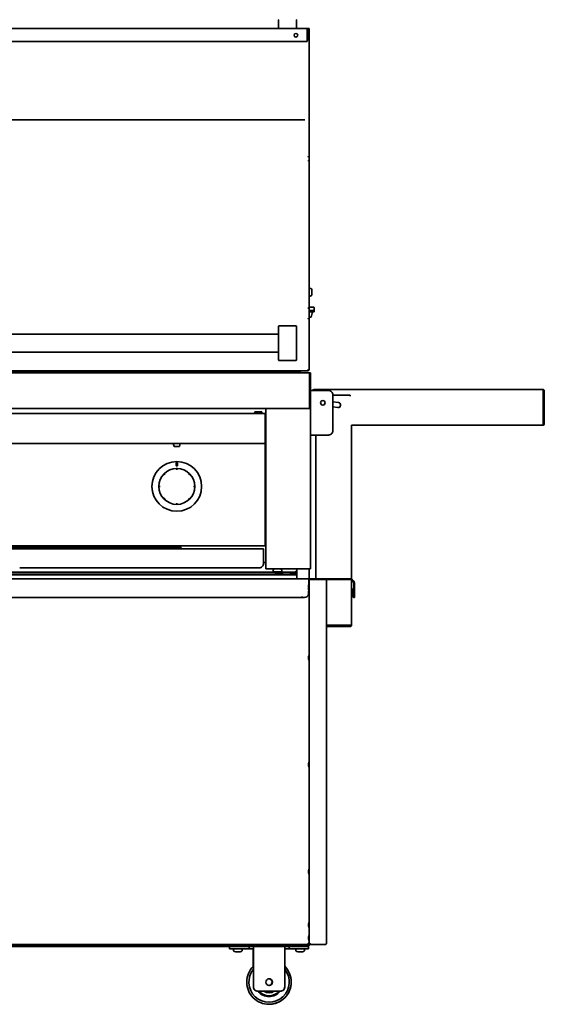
# Model space of a CAD drawing. Extents: x -14 to 102, y -18 to 95.
# Tile 4 of 8: x 19 to 48, y -18 to 37. Entities that reach past the tile are written whole.
import ezdxf

# ---------------------------------------------------------------- set-up
doc = ezdxf.new("R2010")
doc.units = 0
doc.header["$MEASUREMENT"] = 0

msp = doc.modelspace()

# ---------------------------------------------------------------- linework, layer by layer
at = {"color": 7, "lineweight": 35}
for p, q in [((33.218749, 36.84901), (33.218749, 37.309008)), ((34.21875, 37.309008), (34.21875, 36.84901)), ((-0.853, 36.829007), (34.853001, 36.829007)), ((34.815203, 36.105611), (34.815203, 36.793112)), ((34.937499, 36.793112), (34.815203, 36.793112)), ((34.937499, 36.829007), (34.853001, 36.829007)), ((34.853001, 36.829007), (34.853001, 36.77311)), ((34.853001, 36.77311), (34.853001, 36.166161)), ((34.937499, 36.793112), (34.917405, 36.793112)), ((34.937499, 36.793112), (34.937499, 36.829007)), ((34.937499, 36.793112), (34.937499, 30.694172)), ((34.815203, 36.110258), (-0.8152, 36.110258)), ((34.815203, 36.105611), (34.692902, 36.105611)), ((34.692907, 31.711921), (-0.692897, 31.711921)), ((34.937499, 30.694522), (34.937499, 29.637062)), ((34.937499, 29.637062), (34.937499, 29.418071)), ((34.937499, 29.418071), (34.937499, 21.13375)), ((34.937499, 22.240086), (34.997501, 22.240086)), ((35.087501, 22.146866), (35.087501, 22.150086)), ((35.087501, 21.904085), (35.087501, 22.146866)), ((34.937499, 21.81409), (34.997501, 21.81409)), ((35.181495, 21.18128), (34.937499, 21.18128)), ((34.937499, 21.13375), (34.937499, 20.545568)), ((35.212498, 21.150282), (35.212498, 20.994282)), ((34.877699, 20.548197), (34.877699, 20.545568)), ((34.877699, 20.545568), (34.877699, 20.541363)), ((34.937499, 20.994282), (34.964547, 20.994282)), ((34.937499, 20.934482), (34.964547, 20.934482)), ((34.937499, 20.62128), (35.041307, 20.62128)), ((34.937499, 17.661138), (34.937499, 20.545568)), ((34.937759, 20.924284), (35.122498, 20.924284)), ((35.214551, 20.994282), (34.964547, 20.994282)), ((34.964547, 20.934482), (35.214551, 20.934482)), ((35.041307, 20.62128), (35.122498, 20.924284)), ((35.072497, 20.924284), (35.072497, 20.934482)), ((35.214551, 20.994282), (35.214551, 20.934482)), ((33.218749, 19.76413), (33.218749, 20.12245)), ((33.238751, 20.142736), (34.198753, 20.142736)), ((34.21875, 20.12245), (34.21875, 19.76413)), ((0.6875, 19.667738), (33.218749, 19.667738)), ((33.218749, 19.76413), (33.218749, 18.571345)), ((34.21875, 18.571345), (34.21875, 19.76413)), ((0.6875, 18.667737), (33.218749, 18.667737)), ((33.218749, 18.213025), (33.218749, 18.571345)), ((34.21875, 18.571345), (34.21875, 18.213025)), ((33.218749, 18.212237), (33.218749, 18.213025)), ((33.238751, 18.192735), (34.198753, 18.192735)), ((34.198753, 18.192235), (33.238751, 18.192235)), ((34.21875, 18.213016), (34.21875, 18.212237)), ((34.9522, 17.49219), (-0.9522, 17.49219)), ((34.853001, 17.605235), (-0.853, 17.605235)), ((2.796895, 17.526788), (31.200696, 17.526788)), ((33.638195, 17.526788), (31.200696, 17.526788)), ((31.200696, 17.526788), (31.200696, 17.492205)), ((33.499698, 17.583412), (33.499698, 17.605254)), ((33.853053, 17.583412), (33.499698, 17.583412)), ((33.638195, 17.526788), (33.638195, 17.574785)), ((33.937517, 17.574785), (33.638195, 17.574785)), ((33.638195, 17.526788), (33.638195, 17.49219)), ((33.937508, 17.5931), (33.879476, 17.5931)), ((33.937508, 17.580677), (33.879476, 17.580677)), ((33.923032, 17.53541), (33.937508, 17.53541)), ((33.937503, 17.605235), (34.177453, 17.605235)), ((33.937503, 17.515235), (33.937503, 17.605235)), ((33.937503, 17.515235), (34.177453, 17.515235)), ((34.177453, 17.605235), (34.437501, 17.605235)), ((34.177453, 17.515235), (34.437501, 17.515235)), ((34.250205, 17.515235), (34.257351, 17.50519)), ((34.437501, 17.515235), (34.437501, 17.605235)), ((34.937499, 17.661138), (34.853001, 17.661138)), ((34.853001, 17.661138), (34.853001, 17.605235)), ((34.9522, 16.804689), (34.9522, 17.49219)), ((34.9522, 17.49219), (34.9522, 16.80419)), ((34.9522, 17.49219), (35, 17.49219)), ((35, 17.49219), (35, 16.80419)), ((34.9522, 16.626755), (34.9522, 16.804689)), ((34.9522, 16.80419), (34.9522, 16.626126)), ((34.9522, 16.626755), (34.9522, 15.550595)), ((34.9522, 15.55419), (34.9522, 16.626126)), ((35, 16.80419), (35, 16.626126)), ((35, 15.55419), (35, 16.626126)), ((35.0442, 16.506891), (35, 16.506891)), ((35.0442, 16.506891), (36.01203, 16.506891)), ((35.208827, 16.569392), (48.065229, 16.569392)), ((35.208827, 16.569392), (35.208827, 16.560337)), ((35.208827, 16.560337), (35.208827, 16.506891)), ((36.262029, 16.256892), (36.262029, 14.25689)), ((37.243561, 16.25558), (36.262029, 16.25558)), ((37.243561, 16.183779), (37.243561, 16.25558)), ((48.065229, 16.560337), (48.065229, 16.569392)), ((48.065229, 16.560337), (48.065229, 16.497591)), ((48.065229, 16.497591), (48.065229, 14.64119)), ((48.101129, 14.64119), (48.101129, 16.497591)), ((48.137029, 14.64119), (48.137029, 16.497591)), ((34.9522, 15.492193), (-0.9522, 15.492193)), ((32.5, 15.492193), (32.5978, 15.492193)), ((32.5, 15.492193), (32.5, 6.492189)), ((34.9022, 15.492193), (32.5978, 15.492193)), ((34.9022, 15.492193), (35, 15.492193)), ((34.9522, 15.55419), (35, 15.55419)), ((34.9522, 15.492193), (34.9522, 15.550595)), ((35, 15.494582), (34.9522, 15.494582)), ((35, 15.494582), (35, 15.55419)), ((35, 15.493385), (35, 15.494582)), ((35, 15.492193), (35, 15.493385)), ((35, 6.492189), (35, 15.492193)), ((36.585213, 15.829141), (36.262029, 15.876287)), ((36.262029, 15.598375), (36.545516, 15.55702)), ((32.469002, 15.219491), (1.531, 15.219491)), ((32.26673, 15.30469), (31.891729, 15.30469)), ((31.891729, 15.30469), (31.891729, 15.219491)), ((32.26673, 15.219491), (32.26673, 15.30469)), ((32.469002, 15.219491), (32.469002, 15.14869)), ((32.469002, 15.179693), (32.5, 15.179693)), ((32.469002, 14.216539), (32.469002, 15.14869)), ((48.065229, 14.56939), (37.315361, 14.56939)), ((37.315361, 14.56939), (37.315361, 5.909179)), ((48.065229, 14.64119), (48.065229, 14.56939)), ((48.137005, 14.639393), (48.101115, 14.640291)), ((32.469002, 14.199401), (32.469002, 14.216539)), ((32.469002, 13.640329), (32.469002, 14.199401)), ((35, 14.006891), (35.0442, 14.006891)), ((36.01203, 14.006891), (35.0442, 14.006891)), ((35.315364, 5.933703), (35.315364, 14.006891)), ((32.469002, 13.530389), (1.531, 13.530389)), ((27.304, 13.530389), (27.696, 13.530389)), ((27.349998, 13.37039), (27.304, 13.530389)), ((27.349998, 13.37039), (27.649998, 13.37039)), ((27.350002, 13.37039), (27.649998, 13.37039)), ((27.649998, 13.37039), (27.696, 13.530389)), ((32.469002, 13.640329), (32.469002, 13.60119)), ((32.469002, 13.60119), (32.469002, 13.530389)), ((32.469002, 13.499391), (32.469002, 13.530389)), ((32.469002, 7.867191), (32.469002, 13.499391)), ((27.471645, 12.29646), (27.471996, 12.45246)), ((27.533997, 12.452316), (27.533646, 12.29632)), ((26.767189, 11.802046), (26.776522, 11.792718)), ((26.786528, 11.782707), (26.776522, 11.792718)), ((26.841685, 11.83786), (26.786528, 11.782707)), ((26.831675, 11.847871), (26.822346, 11.857199)), ((26.831675, 11.847871), (26.841685, 11.83786)), ((27.461, 12.121741), (27.461, 12.108544)), ((27.461, 12.09439), (27.461, 12.108544)), ((27.5, 12.09439), (27.461, 12.09439)), ((27.539, 12.09439), (27.5, 12.09439)), ((27.539, 12.108544), (27.539, 12.121741)), ((27.539, 12.108544), (27.539, 12.09439)), ((28.158315, 11.83786), (28.168325, 11.847871)), ((28.213472, 11.782707), (28.158315, 11.83786)), ((28.177654, 11.857199), (28.168325, 11.847871)), ((28.223478, 11.792718), (28.213472, 11.782707)), ((28.223478, 11.792718), (28.232811, 11.802046)), ((26.515844, 11.163393), (26.502652, 11.163393)), ((26.502652, 11.085393), (26.515844, 11.085393)), ((26.515844, 11.163393), (26.529998, 11.163393)), ((26.529998, 11.085393), (26.515844, 11.085393)), ((26.529998, 11.163393), (26.529998, 11.085393)), ((28.469998, 11.163393), (28.484156, 11.163393)), ((28.469998, 11.085393), (28.469998, 11.163393)), ((28.484156, 11.085393), (28.469998, 11.085393)), ((28.497348, 11.163393), (28.484156, 11.163393)), ((28.484156, 11.085393), (28.497348, 11.085393)), ((26.776522, 10.456067), (26.767189, 10.446734)), ((26.776522, 10.456067), (26.786528, 10.466073)), ((26.786528, 10.466073), (26.841685, 10.41092)), ((26.822346, 10.391581), (26.831675, 10.40091)), ((26.841685, 10.41092), (26.831675, 10.40091)), ((27.461, 10.140237), (27.461, 10.15439)), ((27.461, 10.15439), (27.5, 10.15439)), ((27.461, 10.140237), (27.461, 10.12704)), ((27.5, 10.15439), (27.539, 10.15439)), ((27.539, 10.15439), (27.539, 10.140237)), ((27.539, 10.12704), (27.539, 10.140237)), ((28.158315, 10.41092), (28.213472, 10.466073)), ((28.168325, 10.40091), (28.158315, 10.41092)), ((28.168325, 10.40091), (28.177654, 10.391581)), ((28.213472, 10.466073), (28.223478, 10.456067)), ((28.232811, 10.446734), (28.223478, 10.456067)), ((32.5, 8.992189), (32.469002, 8.992189)), ((32.469002, 8.872392), (32.5, 8.872392)), ((32.500014, 8.52739), (32.469011, 8.52739)), ((32.469002, 7.796391), (1.531, 7.796391)), ((26.792252, 7.731693), (26.883752, 7.796395)), ((26.917249, 7.786284), (26.792252, 7.697893)), ((26.917249, 7.796395), (26.917249, 7.786284)), ((32.500005, 8.09949), (32.469002, 8.09949)), ((32.469002, 7.867191), (32.469002, 7.796391)), ((1.625071, 7.620734), (32.374931, 7.620734)), ((26.792252, 7.731693), (7.20775, 7.731693)), ((26.792252, 7.697893), (7.20775, 7.697893)), ((26.792252, 7.697893), (26.792252, 7.731693)), ((27.749999, 7.699489), (26.79451, 7.699489)), ((27.175, 7.620749), (27.175, 7.694486)), ((27.175, 7.694486), (27.627698, 7.694486)), ((27.175, 7.634686), (27.175, 7.694486)), ((27.175, 7.634686), (27.627698, 7.634686)), ((27.625002, 7.634695), (27.625002, 7.620749)), ((27.749999, 7.620734), (27.749999, 7.699489)), ((32.374931, 7.334734), (32.374931, 7.620734)), ((32.374931, 6.799235), (32.374931, 7.334734)), ((32.500005, 6.84949), (32.374936, 6.84949)), ((34.250003, 6.163143), (-0.25, 6.163143)), ((0.09243, 6.272843), (33.907572, 6.272843)), ((1.437499, 6.308743), (32.562501, 6.308743)), ((32.124932, 6.549231), (18.679554, 6.549231)), ((32.5, 6.492189), (32.5978, 6.492189)), ((32.562501, 6.308743), (33.0272, 6.308743)), ((32.562501, 6.308743), (32.562501, 6.272843)), ((32.5978, 6.492189), (34.9022, 6.492189)), ((32.949161, 6.302841), (32.897199, 6.272843)), ((32.906201, 6.408139), (32.906201, 6.35214)), ((33.237088, 6.320642), (32.937699, 6.320642)), ((32.949161, 6.302841), (33.190466, 6.302841)), ((33.03264, 6.193141), (32.980678, 6.163143)), ((33.0272, 6.304845), (33.0272, 6.311093)), ((33.029987, 6.302841), (33.027834, 6.304091)), ((33.042901, 6.320642), (33.027954, 6.311953)), ((33.03264, 6.193141), (33.378195, 6.193141)), ((33.077518, 6.318556), (33.107069, 6.320642)), ((33.190466, 6.302841), (33.355237, 6.302841)), ((33.200256, 6.272843), (33.289266, 6.272843)), ((33.366699, 6.320642), (33.237088, 6.320642)), ((33.258138, 6.318388), (33.243874, 6.310088)), ((33.244725, 6.304845), (33.244725, 6.310583)), ((33.244725, 6.308743), (34.187502, 6.308743)), ((33.244725, 6.305417), (33.249142, 6.302841)), ((33.258138, 6.318388), (33.262017, 6.320642)), ((33.355237, 6.302841), (33.407199, 6.272843)), ((33.378195, 6.193141), (33.438716, 6.193141)), ((33.398202, 6.408139), (33.398202, 6.35214)), ((33.438716, 6.193141), (33.490677, 6.163143)), ((33.878477, 6.175042), (33.875295, 6.163157)), ((34.123107, 6.272843), (33.907572, 6.272843)), ((33.907572, 6.225043), (33.907572, 6.272843)), ((34.123107, 6.225043), (33.907572, 6.225043)), ((34.100001, 6.272843), (34.187502, 6.272843)), ((34.123107, 6.272843), (34.123107, 6.225043)), ((34.202203, 6.175042), (34.152202, 6.175042)), ((34.250003, 6.358744), (34.187502, 6.358744)), ((34.187502, 6.308743), (34.187502, 6.358744)), ((34.187502, 6.308743), (34.187502, 6.272843)), ((34.202203, 6.163157), (34.202203, 6.175042)), ((34.202203, 6.175042), (34.250003, 6.175042)), ((34.250003, 5.933694), (34.250003, 6.492199)), ((34.9022, 6.492189), (35, 6.492189)), ((34.937499, 6.492189), (34.937499, 5.897803)), ((34.918751, 5.933689), (17.08125, 5.933689)), ((34.892011, 5.525042), (34.892011, 5.560879)), ((34.892011, 5.558847), (34.892011, 5.49674)), ((34.918751, 5.64779), (34.918751, 5.933689)), ((34.918751, 5.897794), (34.937499, 5.897794)), ((34.918751, 5.64779), (34.918751, 5.639264)), ((35.0094, 5.897794), (34.937499, 5.897794)), ((34.937499, -14.523239), (34.937499, 5.897794)), ((34.937499, 5.554041), (34.937499, 5.241541)), ((34.938753, 6.077636), (34.938753, 6.055341)), ((34.938753, 6.055341), (34.938753, 5.897794)), ((34.973399, 5.917642), (34.98761, 5.897794)), ((35.838599, 5.897794), (35.0094, 5.897794)), ((35.0234, 5.897794), (35.0234, 5.933689)), ((35.083416, 5.933689), (35.0234, 5.933689)), ((35.083416, 5.933689), (37.1995, 5.933689)), ((35.838599, 5.897794), (35.9105, 5.897794)), ((35.886682, 5.897794), (37.1995, 5.897794)), ((35.9105, 5.825892), (35.9105, 5.897794)), ((35.9105, -14.530308), (35.9105, 5.825892)), ((37.315361, 5.869342), (37.315361, 3.32738)), ((37.449499, 5.64779), (37.449499, 5.135791)), ((37.4854, 5.64779), (37.4854, 5.135791)), ((34.892011, 5.525042), (34.892011, 5.462935)), ((34.892011, 5.49674), (34.892011, 5.460892)), ((34.892011, 5.460892), (34.893285, 5.454342)), ((34.892011, 5.447791), (34.892011, 5.397791)), ((34.892011, 5.397791), (34.892011, 5.447791)), ((34.892011, 5.397791), (34.892011, 5.347792)), ((34.892011, 5.397791), (34.892011, 5.347792)), ((34.892011, 5.156949), (34.892011, 5.18589)), ((34.892011, 5.154448), (34.892011, 5.185878)), ((34.892011, 5.185732), (34.892011, 5.181241)), ((34.892011, 5.18232), (34.892011, 5.117334)), ((34.892011, 5.181241), (34.892011, 5.114833)), ((34.892011, 5.156949), (34.892011, 5.090541)), ((34.892011, 5.154448), (34.892011, 5.089462)), ((34.892011, 5.117334), (34.892011, 5.085891)), ((34.892011, 5.114833), (34.892011, 5.085891)), ((34.918751, 5.269446), (34.918751, 5.264261)), ((37.409663, 5.38579), (37.409663, 4.92366)), ((37.445563, 5.38579), (37.409663, 5.38579)), ((37.445563, 5.38579), (37.445563, 4.92366)), ((37.449499, 5.135791), (37.449499, 4.885792)), ((37.4854, 4.885792), (37.4854, 5.135791)), ((34.542751, 4.885792), (17.45725, 4.885792)), ((34.542751, 4.948291), (34.542751, 4.92366)), ((34.54375, 4.948291), (34.542751, 4.948291)), ((34.542751, 4.92366), (34.542751, 4.885792)), ((34.54375, 4.885792), (34.54375, 4.948291)), ((34.668752, 4.885792), (34.54375, 4.885792)), ((37.4854, 4.885792), (37.449499, 4.885792)), ((37.243561, 3.32738), (35.910515, 3.32738)), ((37.306312, 3.32738), (37.243561, 3.32738)), ((37.306312, 3.32738), (37.315361, 3.32738)), ((35.910515, 3.291479), (37.243561, 3.291479)), ((35.910515, 3.255579), (37.243561, 3.255579)), ((34.892011, 1.547986), (34.892011, 1.505925)), ((34.892011, 1.547366), (34.892011, 1.49007)), ((34.892011, 1.505925), (34.892011, 1.448631)), ((34.892011, 1.49007), (34.892011, 1.447999)), ((34.937499, 1.654247), (34.937499, 1.652272)), ((34.937499, 1.652272), (34.937499, 1.341747)), ((34.937499, -4.345751), (34.937499, -4.352138)), ((34.937499, -4.352138), (34.937499, -4.658251)), ((34.892011, -4.452015), (34.892011, -4.487853)), ((34.892011, -4.51615), (34.892011, -4.454045)), ((34.892011, -4.487853), (34.892011, -4.549957)), ((34.892011, -4.51615), (34.892011, -4.552002)), ((34.892011, -4.549957), (34.892011, -4.551793)), ((34.892011, -10.452013), (34.892011, -10.483444)), ((34.892011, -10.455572), (34.892011, -10.52056)), ((34.892011, -10.483444), (34.892011, -10.54843)), ((34.937499, -10.345752), (34.937499, -10.356911)), ((34.937499, -10.356911), (34.937499, -10.658252)), ((34.892011, -10.52056), (34.892011, -10.552003)), ((34.892011, -13.452016), (34.892011, -13.480943)), ((34.892011, -13.456652), (34.892011, -13.52306)), ((34.892011, -13.480943), (34.892011, -13.547351)), ((34.892011, -13.52306), (34.892011, -13.552001)), ((34.892011, -13.547351), (34.892011, -13.551794)), ((34.937499, -13.345753), (34.937499, -13.360286)), ((34.937499, -13.360286), (34.937499, -13.658253)), ((34.892011, -14.17721), (34.892011, -14.205712)), ((34.892011, -14.17721), (34.892011, -14.207569)), ((34.892011, -14.17721), (34.892011, -14.211954)), ((34.892011, -14.242462), (34.892011, -14.179594)), ((34.892011, -14.181228), (34.892011, -14.24685)), ((34.892011, -14.182066), (34.892011, -14.248708)), ((34.892011, -14.205712), (34.892011, -14.27235)), ((34.892011, -14.207569), (34.892011, -14.273189)), ((34.892011, -14.211954), (34.892011, -14.274825)), ((34.892011, -14.242462), (34.892011, -14.277209)), ((34.892011, -14.24685), (34.892011, -14.277209)), ((34.892011, -14.248708), (34.892011, -14.277209)), ((34.892011, -14.27235), (34.892011, -14.277015)), ((34.892011, -14.273189), (34.892011, -14.276894)), ((34.937499, -13.915208), (34.937499, -14.530308)), ((2.785899, -14.656209), (30.707892, -14.656209)), ((3.012265, -14.704008), (30.454217, -14.704008)), ((3.468499, -14.63811), (29.781499, -14.63811)), ((34.891603, -14.602209), (17.108401, -14.602209)), ((29.781499, -14.602356), (29.781499, -14.63811)), ((29.781499, -14.63811), (30.031498, -14.63811)), ((30.031498, -14.602209), (30.031498, -14.63811)), ((30.031498, -14.63811), (34.781499, -14.63811)), ((30.454202, -14.704008), (30.454202, -14.838509)), ((30.454212, -14.704008), (30.46949, -14.704008)), ((30.454212, -14.838509), (30.46949, -14.838509)), ((30.721661, -14.704008), (30.46949, -14.704008)), ((30.721661, -14.838509), (30.46949, -14.838509)), ((30.676034, -14.926009), (30.676034, -14.870008)), ((30.728462, -14.668108), (30.6765, -14.63811)), ((30.71069, -14.63811), (30.6765, -14.63811)), ((30.728462, -14.668108), (30.6765, -14.63811)), ((30.728462, -14.668108), (30.6765, -14.63811)), ((30.728462, -14.668108), (30.6765, -14.63811)), ((30.685636, -14.926009), (30.685636, -14.870008)), ((30.707532, -14.838509), (30.717029, -14.838509)), ((31.186499, -14.63811), (30.71069, -14.63811)), ((30.717134, -14.838509), (30.747267, -14.838509)), ((30.721661, -14.704008), (31.56163, -14.704008)), ((30.721661, -14.838509), (31.56163, -14.838509)), ((30.755683, -14.668108), (30.728462, -14.668108)), ((30.743749, -14.668108), (30.743749, -14.704008)), ((30.747267, -14.838509), (31.146135, -14.838509)), ((31.134538, -14.668108), (30.755683, -14.668108)), ((30.797033, -14.694351), (30.797033, -14.700601)), ((30.802127, -14.704006), (30.797782, -14.701483)), ((30.79785, -14.693406), (30.830612, -14.674325)), ((30.806635, -14.692782), (30.806635, -14.699032)), ((30.814368, -14.704006), (30.807447, -14.699981)), ((30.807452, -14.69183), (30.840195, -14.67276)), ((30.829511, -14.669949), (30.826354, -14.668108)), ((30.829511, -14.66935), (30.829511, -14.674966)), ((30.839113, -14.668421), (30.838575, -14.668108)), ((30.839108, -14.667784), (30.839108, -14.673392)), ((31.012352, -14.703093), (31.006196, -14.704008)), ((31.023084, -14.694048), (31.055822, -14.674981)), ((31.033791, -14.704013), (31.024156, -14.698393)), ((31.02416, -14.693421), (31.02416, -14.699032)), ((31.044667, -14.691744), (31.028702, -14.701021)), ((31.028755, -14.70105), (31.055793, -14.685325)), ((31.044667, -14.691744), (31.053919, -14.686371)), ((31.053794, -14.678523), (31.051761, -14.67734)), ((31.055702, -14.677309), (31.053755, -14.676177)), ((31.053919, -14.686371), (31.053822, -14.686426)), ((31.055798, -14.685325), (31.054486, -14.685885)), ((31.054548, -14.679376), (31.054548, -14.685626)), ((31.056509, -14.678232), (31.056509, -14.684482)), ((31.056634, -14.667784), (31.056634, -14.674034)), ((31.11875, -14.704008), (31.11875, -14.668094)), ((31.134538, -14.668108), (31.186499, -14.63811)), ((31.134538, -14.668108), (31.186499, -14.63811)), ((31.134538, -14.668108), (31.186499, -14.63811)), ((31.134538, -14.668108), (31.186499, -14.63811)), ((31.15515, -14.656209), (34.152202, -14.656209)), ((31.177632, -14.926009), (31.177632, -14.870008)), ((31.807256, -14.704008), (31.56163, -14.704008)), ((31.56163, -14.838509), (31.56163, -14.704008)), ((31.807256, -14.838509), (31.56163, -14.838509)), ((31.794736, -14.888509), (31.794794, -14.838509)), ((31.794736, -14.888509), (31.794736, -15.818278)), ((31.795909, -14.888509), (31.795909, -15.817111)), ((31.807256, -14.704008), (33.557191, -14.704008)), ((31.807256, -14.838509), (31.807256, -14.704008)), ((31.807693, -16.975461), (31.807693, -14.888509)), ((31.808866, -16.975461), (31.808866, -14.888509)), ((33.807181, -14.704008), (33.557191, -14.704008)), ((33.807181, -14.838509), (33.558739, -14.838509)), ((33.558801, -14.888509), (33.558801, -16.975461)), ((33.811545, -14.704008), (33.807181, -14.704008)), ((33.807181, -14.838509), (33.807181, -14.704008)), ((33.811545, -14.838509), (33.807181, -14.838509)), ((33.811545, -14.704008), (34.651513, -14.704008)), ((33.811545, -14.838509), (33.811545, -14.704008)), ((33.811545, -14.838509), (34.651513, -14.838509)), ((34.152202, -14.656209), (34.152202, -14.638247)), ((34.152202, -14.704008), (34.152202, -14.656209)), ((34.1759, -14.926009), (34.1759, -14.870008)), ((34.228463, -14.668108), (34.176501, -14.63811)), ((34.228463, -14.668108), (34.176501, -14.63811)), ((34.228463, -14.668108), (34.176501, -14.63811)), ((34.214665, -14.63811), (34.176501, -14.63811)), ((34.228463, -14.668108), (34.176501, -14.63811)), ((34.185503, -14.926009), (34.185503, -14.870008)), ((34.187502, -14.668108), (34.851603, -14.668108)), ((34.187502, -14.704008), (34.187502, -14.668108)), ((34.187502, -14.704008), (34.851603, -14.704008)), ((34.207398, -14.838509), (34.216895, -14.838509)), ((34.6865, -14.63811), (34.214665, -14.63811)), ((34.217001, -14.838509), (34.349783, -14.838509)), ((34.349783, -14.838509), (34.646001, -14.838509)), ((34.634539, -14.668108), (34.6865, -14.63811)), ((34.634539, -14.668108), (34.6865, -14.63811)), ((34.634539, -14.668108), (34.6865, -14.63811)), ((34.634539, -14.668108), (34.6865, -14.63811)), ((34.89933, -14.704008), (34.651513, -14.704008)), ((34.89933, -14.838509), (34.651513, -14.838509)), ((34.677499, -14.926009), (34.677499, -14.870008)), ((34.781499, -14.63811), (34.781499, -14.602209)), ((34.878497, -14.555609), (34.888541, -14.555609)), ((34.891603, -14.566309), (34.891603, -14.602209)), ((34.89933, -14.704008), (34.89933, -14.838509)), ((34.901599, -14.61811), (34.901599, -14.587849)), ((34.937499, -14.587849), (34.901599, -14.587849)), ((34.937499, -14.523227), (34.937499, -14.587849)), ((34.937499, -14.523611), (34.937499, -14.523239)), ((34.937499, -14.530308), (34.938902, -14.530308)), ((34.937499, -14.61811), (34.937499, -14.587849)), ((35.0094, -14.587849), (35.0094, -14.559237)), ((35.838599, -14.587849), (35.0094, -14.587849)), ((35.0094, -14.602209), (35.0094, -14.587849)), ((35.838599, -14.602209), (35.0094, -14.602209)), ((35.838599, -14.587849), (35.838599, -14.602209)), ((30.798047, -15.012924), (30.839714, -15.012924)), ((30.805558, -15.012924), (30.879445, -15.012924)), ((30.807519, -15.012924), (30.898423, -15.012924)), ((30.807644, -15.012924), (30.868266, -15.012924)), ((30.812013, -15.012924), (30.964591, -15.012924)), ((30.816131, -15.012924), (30.979648, -15.012924)), ((30.825066, -15.012924), (30.995003, -15.012924)), ((30.829314, -15.012924), (31.00435, -15.012924)), ((30.839714, -15.012924), (31.01475, -15.012924)), ((30.868266, -15.012924), (31.038203, -15.012924)), ((30.879445, -15.012924), (31.042961, -15.012924)), ((30.898423, -15.012924), (31.051001, -15.012924)), ((30.964591, -15.012924), (31.055495, -15.012924)), ((30.979648, -15.012924), (31.053534, -15.012924)), ((30.995003, -15.012924), (31.055625, -15.012924)), ((31.00435, -15.012924), (31.046022, -15.012924)), ((31.057686, -15.012719), (31.055495, -15.012924)), ((34.297913, -15.012924), (34.349106, -15.012924)), ((34.305554, -15.012924), (34.411049, -15.012924)), ((34.306939, -15.012924), (34.448036, -15.012924)), ((34.30751, -15.012924), (34.384266, -15.012924)), ((34.30751, -15.012924), (34.421987, -15.012924)), ((34.307876, -15.012924), (34.441014, -15.012924)), ((34.316863, -15.012924), (34.478736, -15.012924)), ((34.321529, -15.012924), (34.494691, -15.012924)), ((34.349106, -15.012924), (34.522273, -15.012924)), ((34.384266, -15.012924), (34.546139, -15.012924)), ((34.411049, -15.012924), (34.552141, -15.012924)), ((34.421987, -15.012924), (34.555126, -15.012924)), ((34.441014, -15.012924), (34.555491, -15.012924)), ((34.448036, -15.012924), (34.55353, -15.012924)), ((34.478736, -15.012924), (34.555491, -15.012924)), ((34.494691, -15.012924), (34.545889, -15.012924)), ((32.057683, -17.225461), (32.058855, -17.225461)), ((32.058855, -17.225461), (33.308807, -17.225461)), ((32.674138, -17.953992), (32.680525, -17.954009))]:
    msp.add_line(p, q, dxfattribs=at)
for points in [[(34.87, 29.418071), (34.872509, 29.42008), (34.873936, 29.420627), (34.877214, 29.420224), (34.880001, 29.418071)], [(34.880001, 29.418071), (34.878031, 29.416408), (34.875916, 29.415528), (34.872908, 29.415903), (34.87, 29.418071)], [(34.87, 21.13375), (34.873095, 21.136388), (34.876132, 21.136681), (34.879093, 21.134769), (34.880001, 21.13375)], [(34.880001, 21.13375), (34.876906, 21.131054), (34.873869, 21.13076), (34.870908, 21.132712), (34.87, 21.13375)], [(34.87, 20.545568), (34.872014, 20.548028), (34.873129, 20.548865), (34.875181, 20.549393), (34.877175, 20.548672), (34.880001, 20.545568)], [(34.87, 20.545568), (34.872014, 20.547947), (34.873124, 20.548745), (34.875171, 20.549264), (34.876195, 20.549052), (34.878146, 20.547803), (34.880001, 20.545568)], [(33.199309, 6.302841), (33.230543, 6.306719), (33.24039, 6.308781), (33.243874, 6.310088)], [(33.907572, 6.272843), (33.905495, 6.272223), (33.903453, 6.27043), (33.901478, 6.267599), (33.89845, 6.261212), (33.896537, 6.255993), (33.89299, 6.244074), (33.88781, 6.222251), (33.878477, 6.175042)], [(33.907572, 6.225043), (33.903967, 6.224096), (33.900416, 6.221357), (33.896951, 6.217041), (33.890539, 6.205343), (33.886421, 6.195833), (33.878477, 6.175042)], [(34.152202, 6.175042), (34.142692, 6.223087), (34.137391, 6.24517), (34.133604, 6.257555), (34.131551, 6.262851), (34.128288, 6.269041), (34.126597, 6.271108), (34.124862, 6.2724), (34.123107, 6.272843)], [(34.152202, 6.175042), (34.145642, 6.192382), (34.14224, 6.200653), (34.136958, 6.211697), (34.131489, 6.220011), (34.128687, 6.222789), (34.125909, 6.224466), (34.123107, 6.225043)], [(30.933242, -14.680176), (30.877628, -14.683811), (30.824196, -14.688509)], [(30.933242, -14.686426), (30.877628, -14.690062), (30.824196, -14.694759)], [(34.865603, -14.530308), (34.880044, -14.545435), (34.886681, -14.553218), (34.894832, -14.565026), (34.897687, -14.570639), (34.899825, -14.576327), (34.901161, -14.582073), (34.901599, -14.587849)], [(34.865603, -14.530308), (34.893784, -14.545067), (34.907207, -14.55291), (34.916377, -14.559023), (34.924393, -14.565391), (34.93004, -14.571043), (34.934342, -14.576971), (34.936918, -14.583118), (34.937499, -14.587849)], [(34.891603, -14.566309), (34.888085, -14.565502), (34.88462, -14.56314), (34.881241, -14.559482), (34.875863, -14.551226), (34.872355, -14.544586), (34.865603, -14.530308)], [(34.891603, -14.602209), (34.889743, -14.601774), (34.887921, -14.600443), (34.886157, -14.598336), (34.883447, -14.593636), (34.878564, -14.581044), (34.873946, -14.565038), (34.865603, -14.530308)], [(35.838599, -14.587849), (35.866786, -14.57309), (35.880209, -14.565249), (35.889378, -14.559134), (35.897395, -14.552766), (35.903042, -14.547114), (35.907343, -14.541189), (35.909919, -14.535039), (35.9105, -14.530308)]]:
    msp.add_lwpolyline(points, dxfattribs=at)
for centre, radius in [((34.187502, 36.454011), 0.1015), ((35.69953, 15.81939), 0.125), ((27.5, 11.124393), 1.395), ((27.5, 11.124393), 1.01)]:
    msp.add_circle(centre, radius, dxfattribs=at)
for centre, radius, start, end in [((33.238751, 37.309008), 0.02, 90.000003, 180.000005), ((34.198753, 37.309008), 0.02, 0, 90.000003), ((33.238751, 36.84901), 0.02, 180.000005, 269.999997), ((34.198753, 36.84901), 0.02, 269.999997, 360), ((34.875003, 29.629079), 0.009401, 57.944381, 122.055617), ((34.875003, 29.644857), 0.009237, 237.313984, 302.686025), ((34.997501, 22.150086), 0.09, 0, 90.000003), ((34.997501, 21.904085), 0.09, 269.999997, 360), ((35.181495, 21.150282), 0.031, 0, 90.000003), ((34.875003, 20.545568), 0.005, 180.000005, 360), ((33.238919, 20.122613), 0.020146, 90.476873, 180.469161), ((34.198584, 20.122613), 0.020146, 359.531148, 89.523556), ((33.238751, 18.212237), 0.02, 180.000005, 269.999997), ((33.238919, 18.212862), 0.020146, 179.531154, 269.523558), ((34.198584, 18.212862), 0.020146, 270.476874, 0.469162), ((34.198753, 18.212237), 0.02, 269.999997, 360), ((33.923032, 17.439412), 0.096, 90.000003, 146.642618), ((34.201699, 17.583412), 0.096, 288.168355, 314.757804), ((34.815203, 17.728137), 0.1223, 269.999997, 326.781119), ((34.902406, 17.39439), 0.0978, 360, 3.768429), ((35.208827, 16.497591), 0.0718, 90.000003, 172.557681), ((35.208827, 16.497591), 0.0359, 90.000003, 164.985951), ((36.01203, 16.256892), 0.25, 360, 90.000003), ((48.065229, 16.497591), 0.0718, 0, 90.000003), ((48.065229, 16.497591), 0.0359, 0, 90.000003), ((36.565364, 15.693081), 0.1375, 261.699999, 81.699998), ((48.065229, 14.64119), 0.0359, 269.999997, 358.563465), ((48.065229, 14.64119), 0.0718, 269.999997, 358.563465), ((48.065229, 14.64119), 0.0359, 358.563465, 360), ((48.065229, 14.64119), 0.0718, 358.563465, 360), ((36.01203, 14.25689), 0.25, 269.999997, 0), ((27.502648, 12.296388), 0.031, 179.870641, 359.87064), ((27.502999, 12.452388), 0.031, 359.87064, 179.870641), ((27.5, 11.124393), 0.998112, 132.760668, 137.239333), ((27.5, 11.124393), 0.998112, 87.760664, 92.239335), ((27.5, 11.124393), 0.998112, 42.760666, 47.239333), ((27.5, 11.124393), 0.998112, 177.760673, 182.239327), ((27.5, 11.124393), 0.998112, 357.760667, 2.239333), ((27.5, 11.124393), 0.998112, 222.760667, 227.239332), ((27.5, 11.124393), 0.998112, 267.760665, 272.239336), ((27.5, 11.124393), 0.998112, 312.760667, 317.239334), ((32.449999, 7.795189), 0.0978, 59.252567, 78.797652), ((32.449999, 7.795189), 0.05, 0, 67.666261), ((27.627698, 7.584685), 0.1098, 19.166827, 90.000003), ((27.627698, 7.584685), 0.05, 46.136302, 90.000003), ((32.124932, 6.799235), 0.25, 269.999997, 360), ((32.937699, 6.408144), 0.0315, 146.6015, 180.000009), ((32.937699, 6.35214), 0.0315, 180.000005, 269.999997), ((33.041699, 6.339568), 0.156071, 102.040239, 146.601514), ((33.028377, 6.310785), 0.001226, 109.738409, 165.339291), ((33.02819, 6.305061), 0.001022, 192.415257, 249.816987), ((34.13493, -8.521837), 14.871788, 93.597887, 94.07727), ((33.23841, 6.313789), 0.011349, 285.39409, 300.087261), ((33.243596, 6.305023), 0.001154, 295.532986, 350.902064), ((33.262699, 6.339568), 0.156071, 33.398491, 77.959759), ((33.366699, 6.35214), 0.0315, 269.999997, 0.000001), ((33.366699, 6.408144), 0.0315, 359.999992, 33.398498), ((34.252002, 6.742193), 0.25, 269.787497, 269.999997), ((33.7318, 6.063886), 1.207023, 0.652605, 2.678312), ((35.166813, 5.510893), 0.279313, 145.846081, 169.687867), ((35.166813, 5.397791), 0.279313, 145.846081, 169.687867), ((35.16702, 5.510773), 0.279552, 145.849483, 152.63365), ((34.936499, 5.667143), 0.001, 0, 145.846081), ((34.936499, 5.554041), 0.001, 0, 145.846081), ((35.0234, 5.847793), 0.0859, 125.596428, 144.4036), ((35.0234, 5.847793), 0.0859, 90.000003, 125.594666), ((37.1995, 5.64779), 0.2859, 0, 90.000003), ((37.1995, 5.64779), 0.25, 0, 90.000003), ((34.668752, 5.135791), 0.25, 269.999997, 339.052915), ((35.166813, 5.397791), 0.279313, 190.312133, 214.153919), ((35.166813, 5.135892), 0.279313, 190.312119, 214.153919), ((35.166813, 5.135892), 0.279313, 190.312133, 214.153919), ((35.166813, 5.135892), 0.279311, 152.036391, 169.687895), ((35.166789, 5.135897), 0.279287, 152.041541, 169.688223), ((34.936499, 5.241541), 0.001, 214.153919, 360), ((34.936499, 4.979642), 0.001, 214.153851, 0.000012), ((34.936499, 4.979642), 0.001, 214.153905, 0.000002), ((37.447534, 4.92366), 0.037869, 180.000005, 272.979729), ((37.447534, 4.92366), 0.001969, 180.000005, 360), ((37.243561, 3.32738), 0.0718, 269.999997, 360), ((37.243561, 3.32738), 0.0359, 269.999997, 360), ((35.166813, 1.497997), 0.279313, 145.846109, 169.687881), ((35.166813, 1.497997), 0.279313, 190.312119, 214.153891), ((34.936499, 1.654247), 0.001, 359.999988, 145.846149), ((34.936499, 1.341747), 0.001, 214.153851, 0.000012), ((35.166813, -4.502001), 0.279313, 145.846122, 169.687895), ((34.936499, -4.345751), 0.001, 0, 145.846081), ((35.166813, -4.502001), 0.279313, 190.312105, 214.153878), ((34.936499, -4.658251), 0.001, 214.153919, 360), ((35.166813, -10.502002), 0.279313, 145.846095, 169.687895), ((34.936499, -10.345752), 0.001, 359.999998, 145.846095), ((35.166813, -10.502002), 0.279313, 190.312105, 214.153905), ((34.936499, -10.658252), 0.001, 214.153905, 0.000002), ((35.166813, -13.502003), 0.279313, 145.846095, 169.687895), ((35.166813, -13.502003), 0.279313, 190.312105, 214.153905), ((34.936499, -13.345753), 0.001, 359.999988, 145.846149), ((34.936499, -13.658253), 0.001, 214.153851, 0.000012), ((35.166813, -14.227208), 0.279313, 145.846081, 169.687895), ((35.166813, -14.227208), 0.279313, 145.846095, 169.687895), ((35.166813, -14.227208), 0.279313, 145.846109, 169.687895), ((35.166813, -14.227208), 0.279313, 190.312105, 214.153919), ((35.166813, -14.227208), 0.279313, 190.312105, 214.153905), ((35.166813, -14.227208), 0.279313, 190.312105, 214.153891), ((34.936499, -14.070958), 0.001, 359.999989, 145.846136), ((30.707532, -14.870008), 0.0315, 90.000003, 180.000005), ((30.707532, -14.926009), 0.0315, 179.999991, 213.3985), ((30.717134, -14.870008), 0.0315, 90.000003, 180.000005), ((30.717134, -14.926009), 0.0315, 179.999991, 213.3985), ((30.798311, -14.694673), 0.001333, 109.772321, 165.87628), ((30.7982, -14.700334), 0.00121, 192.881636, 249.898737), ((30.807908, -14.693089), 0.001323, 109.979829, 166.494494), ((30.807899, -14.698734), 0.00131, 193.352455, 249.888191), ((30.830842, -14.669555), 0.001358, 119.218425, 171.296363), ((30.843679, -14.703602), 0.032092, 98.179892, 114.046285), ((30.921443, -15.131426), 0.466846, 97.050028, 98.54086), ((30.748666, -11.448641), 3.236798, 273.269022, 274.373935), ((30.748666, -11.454891), 3.236798, 273.269022, 274.373935), ((30.806476, -13.041685), 1.668262, 274.83737, 275.933233), ((30.911937, -14.022001), 0.682288, 275.634125, 278.463264), ((30.905819, -13.447033), 1.23223, 274.174616, 276.283526), ((30.905819, -13.453283), 1.23223, 274.174616, 276.283526), ((31.053371, -14.679688), 0.00123, 14.860279, 70.495291), ((31.053486, -14.679109), 0.001106, 287.549397, 345.822885), ((31.053568, -14.685412), 0.001012, 290.188698, 347.607166), ((31.055245, -14.678559), 0.001318, 14.43172, 70.413506), ((31.055394, -14.684232), 0.001152, 290.230287, 347.325104), ((31.05537, -14.673733), 0.00131, 290.111804, 346.647539), ((31.146135, -14.870008), 0.0315, 0, 90.000003), ((31.146005, -14.926009), 0.0315, 326.601502, 0.000008), ((31.146135, -14.926009), 0.0315, 326.601499, 0.000005), ((33.781503, -14.552209), 0.0859, 269.999997, 270.366048), ((34.207398, -14.870008), 0.0315, 90.000003, 180.000005), ((34.207398, -14.926009), 0.0315, 179.999995, 213.398486), ((34.217001, -14.870008), 0.0315, 90.000003, 180.000005), ((34.217001, -14.926009), 0.0315, 179.999995, 213.398486), ((34.646001, -14.870008), 0.0315, 0, 90.000003), ((34.646001, -14.926009), 0.0315, 326.601512, 359.999999), ((34.646001, -14.926009), 0.0315, 326.601505, 0.000006), ((34.851603, -14.61811), 0.05, 269.999997, 360), ((34.851603, -14.61811), 0.0859, 269.999997, 360), ((34.936499, -14.383458), 0.001, 214.153864, 0.000011), ((34.936499, -14.383458), 0.001, 214.153905, 0.000003), ((34.936499, -14.383458), 0.001, 214.153905, 0.000001), ((35.0094, -14.530308), 0.0719, 179.999995, 269.999997), ((35.0094, -14.530308), 0.036, 228.272398, 269.999997), ((35.838599, -14.530308), 0.0719, 269.999997, 0), ((30.811532, -14.857437), 0.156071, 213.398486, 265.042004), ((30.821134, -14.857437), 0.156071, 213.398486, 265.042004), ((31.042134, -14.857437), 0.156071, 274.957998, 326.601512), ((34.311398, -14.857437), 0.156071, 213.398486, 265.042004), ((34.321001, -14.857437), 0.156071, 213.398486, 265.042004), ((34.542001, -14.857437), 0.156071, 274.957998, 326.601512), ((34.542001, -14.857437), 0.156071, 274.957998, 326.601512), ((32.67681, -16.704023), 1.250043, 134.048869, 179.999349), ((32.676766, -16.704009), 1.25, 269.999997, 45.119745), ((32.68052, -16.70401), 1.250004, 0.000045, 45.361339), ((32.671033, -16.704005), 0.187497, 359.998794, 88.048481), ((32.676766, -16.704009), 1.25, 179.999995, 269.999997), ((32.680525, -16.704009), 1.25, 269.999997, 360)]:
    msp.add_arc(centre, radius, start, end, dxfattribs=at)
for centre, major_axis, ratio, start_param, end_param in [((33.879476, 17.701416), (0.125, 0), 0.965926, 4.062954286, 4.71238898), ((33.879476, 17.713839), (-0.125, 0), 0.965926, 1.118286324, 1.570796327), ((33.152466, 6.308147), (0.125266, 0.003314), 0.061119, 2.733546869, 3.139977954), ((33.152384, 6.314394), (0.125182, 0.003314), 0.061138, 2.733407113, 3.030083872), ((33.152201, 6.31439), (0.125, 0.003311), 0.061182, 2.20950642, 2.733105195), ((33.152201, 6.308142), (0.125, 0.003311), 0.061182, 2.20950642, 2.733105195), ((30.922587, -14.698924), (0.125553, 0.001684), 0.06515, 2.747003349, 3.140682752), ((30.922232, -14.692674), (0.125197, 0.001684), 0.065234, 2.690219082, 3.025963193), ((30.931147, -14.698916), (0.124514, 0.000115), 0.066781, 2.603997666, 3.141535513), ((30.931103, -14.692666), (0.124468, 0.000118), 0.066791, 2.60389712, 3.026899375), ((30.931296, -14.673918), (0.092188, 0.000115), 0.090212, 2.604015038, 2.987951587), ((30.931997, -14.698933), (0.092159, -0.000099), 0.090225, 5.771513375, 6.28328589), ((30.931925, -14.692681), (0.092233, -0.000101), 0.090196, 5.771721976, 6.130713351), ((30.929465, -14.69059), (0.125082, 0.004931), 0.053736, 5.626059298, 6.173457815), ((30.932137, -14.673935), (0.124495, -0.000099), 0.066787, 5.771443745, 6.169325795), ((30.932175, -14.667685), (0.124461, -0.000099), 0.066795, 5.771372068, 6.243996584), ((30.930382, -14.684318), (0.124163, 0.004909), 0.053908, 5.834577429, 6.173088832), ((30.931959, -14.676019), (0.124547, -0.002223), 0.064346, 6.105993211, 6.284333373), ((31.796346, -14.888509), (0, -0.050001), 0.008728, 3.141592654, 4.71238898), ((31.807256, -14.888509), (0, -0.184499), 0.008728, 1.570796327, 3.141592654), ((31.807256, -14.888509), (0, -0.050001), 0.008728, 1.570796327, 3.141592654), ((33.557191, -14.888509), (0, 0.184499), 0.008728, 4.71238898, 6.283185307), ((35.0094, -14.523239), (0.0719, 0), 0.500695, 3.141592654, 4.71238898), ((32.681351, -16.704009), (0, -1.134406), 0.999962, 4.020708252, 8.54040352), ((32.683831, -16.704009), (0, -0.1875), 0.999962, 3.141592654, 4.71238898), ((32.669702, -16.704009), (0, 0.1875), 0.999962, 3.179370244, 6.245568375), ((32.670874, -16.704009), (0, 0.1875), 0.999962, 3.176237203, 6.248701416), ((32.682495, -16.704009), (0, -0.1875), 0.999962, 1.570796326, 3.138105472), ((32.682659, -16.704009), (0, -0.1875), 0.999962, 0.003211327, 3.138541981), ((32.683831, -16.704009), (0, -0.1875), 0.999962, 0, 3.141592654), ((32.057683, -16.975461), (0, -0.249999), 0.999962, 4.71238898, 6.283185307), ((32.058855, -16.975461), (0, -0.249999), 0.999962, 4.71238898, 6.283185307), ((32.683831, -16.704009), (0, -0.1875), 0.999962, 4.712388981, 6.283185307), ((32.671038, -16.704009), (0, -0.1875), 0.999962, 0.034207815, 1.570796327), ((32.682495, -16.704009), (0, -0.1875), 0.999962, 0.003647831, 1.570796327), ((33.308807, -16.975461), (0, -0.249999), 0.999962, 0, 1.570796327), ((32.681351, -16.704009), (0, -0.809405), 0.999962, 5.412418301, 7.153952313), ((32.681015, -16.704009), (0, -0.770903), 0.999962, 5.455273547, 7.111097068), ((32.681015, -16.704009), (0, -0.599752), 0.999962, 5.766468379, 6.799902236)]:
    msp.add_ellipse(centre, major_axis=major_axis, ratio=ratio, start_param=start_param, end_param=end_param, dxfattribs=at)

doc.saveas('drawing.dxf')
